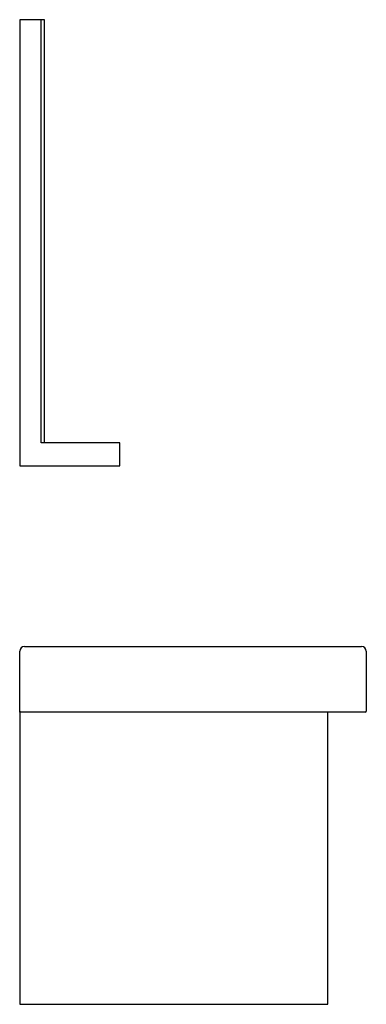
# Model space of a CAD drawing. Header units: millimetres. Extents: x 0 to 0.45, y 0 to 1.28.
import ezdxf

# ---------------------------------------------------------------- set-up
doc = ezdxf.new("R2010")
doc.units = ezdxf.units.MM
doc.layers.add('BLOCKS', color=3, linetype='Continuous')

msp = doc.modelspace()

# ---------------------------------------------------------------- linework, layer by layer
at = {"layer": 'BLOCKS', "linetype": 'Continuous'}
for p, q in [((0, 1.28), (0, 0.7)), ((0.028, 1.28), (0, 1.28)), ((0.028, 0.73), (0.028, 1.28)), ((0.032, 1.28), (0.028, 1.28)), ((0.032, 0.73), (0.032, 1.28)), ((0.032, 0.73), (0.028, 0.73)), ((0.13, 0.73), (0.032, 0.73)), ((0.13, 0.7), (0.13, 0.73)), ((0, 0.7), (0.13, 0.7)), ((0.006, 0.465), (0.444, 0.465)), ((0, 0.381), (0, 0.459)), ((0.45, 0.459), (0.45, 0.381)), ((0, 0.38), (0, 0.381)), ((0, 0.38), (0, 0)), ((0, 0.38), (0.0008, 0.38)), ((0.006, 0.38), (0.001, 0.38)), ((0.444, 0.38), (0.006, 0.38)), ((0.4, 0), (0.4, 0.38)), ((0.449, 0.38), (0.444, 0.38)), ((0, 0), (0.4, 0))]:
    msp.add_line(p, q, dxfattribs=at)
for centre, radius, start, end in [((0.006, 0.459), 0.006, 90, 180), ((0.444, 0.459), 0.006, 0, 90), ((0.001, 0.381), 0.001, 180, 270), ((0.449, 0.381), 0.001, 270, 0)]:
    msp.add_arc(centre, radius, start, end, dxfattribs=at)

doc.saveas('drawing.dxf')
